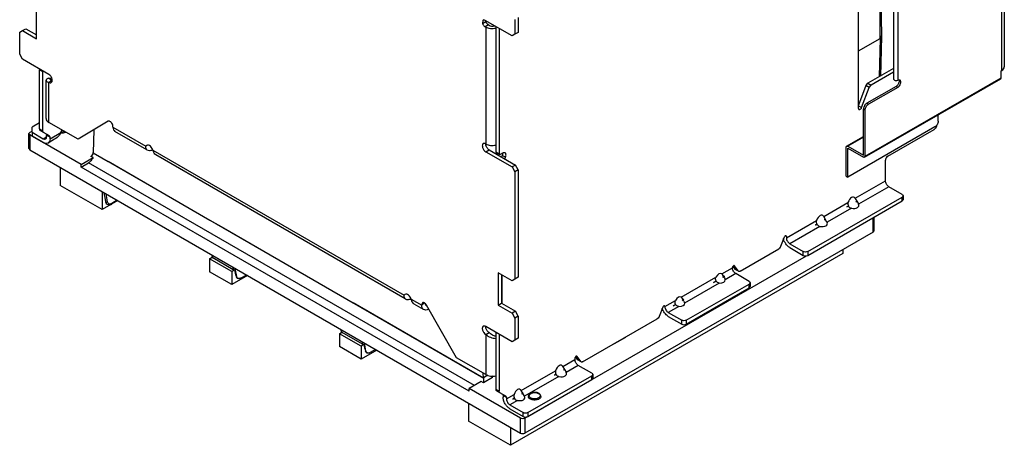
# Model space of a CAD drawing. Header units: millimetres. Extents: x 92 to 712, y 245 to 877.
# Tile 1 of 6: x 92 to 712, y 245 to 513. Entities that reach past the tile are written whole.
import ezdxf

# ---------------------------------------------------------------- set-up
doc = ezdxf.new("R2010")
doc.units = ezdxf.units.MM
doc.header["$LTSCALE"] = 72.948442
doc.layers.get('0').update_dxf_attribs({"linetype": 'CONTINUOUS'})

msp = doc.modelspace()

# ---------------------------------------------------------------- linework, layer by layer
at = {"color": 7}
for p, q in [((710.22, 481.38), (710.22, 613.89)), ((711.84, 616.14), (711.84, 483.63)), ((619.97, 457.5), (619.97, 571.3)), ((633.6, 501.6), (633.57, 554.12)), ((642.16, 556.66), (642.16, 475.83)), ((644.72, 556.05), (644.72, 475.21)), ((633.57, 551.81), (634.48, 502.85)), ((102.4, 501.36), (102.4, 521.77)), ((405.75, 514.75), (405.75, 505.36)), ((383.44, 512.93), (383.25, 510.97)), ((383.25, 510.97), (385.37, 512.2)), ((383.61, 513.06), (383.44, 512.93)), ((401.87, 503.12), (384.86, 512.94)), ((386.98, 510.08), (384.86, 508.86)), ((384.86, 508.86), (385.25, 508.63)), ((385.25, 508.63), (385.26, 435.14)), ((385.37, 512.2), (385.41, 512.62)), ((386.98, 510.08), (387.37, 509.85)), ((391.59, 509.05), (391.59, 430.05)), ((403.63, 513.53), (403.63, 504.14)), ((91.8, 505.44), (93.57, 506.46)), ((91.8, 491.56), (91.8, 505.44)), ((93.57, 506.46), (95.69, 507.69)), ((93.57, 506.46), (102.4, 501.36)), ((95.69, 507.69), (102.4, 503.81)), ((393.71, 507.83), (393.71, 428.83)), ((403.63, 504.14), (401.87, 503.12)), ((405.75, 505.36), (403.63, 504.14)), ((634.55, 502.76), (633.79, 477.86)), ((619.97, 493.73), (633.6, 501.6)), ((619.97, 493.65), (633.67, 501.56)), ((633.67, 501.56), (632.94, 477.37)), ((93.57, 488.5), (91.8, 491.56)), ((110.15, 478.93), (93.57, 488.5)), ((104.17, 444.51), (104.17, 481.76)), ((106.29, 480.53), (104.17, 481.76)), ((106.29, 443.28), (106.29, 480.53)), ((642.16, 482.68), (625.94, 473.34)), ((642.16, 480.23), (628.06, 472.12)), ((709.87, 481.17), (710.22, 481.38)), ((709.87, 476.68), (709.87, 481.17)), ((108.43, 451.06), (108.43, 475.19)), ((110.18, 476.46), (112.3, 475.24)), ((110.18, 473.93), (112.3, 475.15)), ((110.18, 448.61), (110.18, 473.93)), ((624.72, 471.82), (619.97, 459.6)), ((623.87, 426.67), (709.56, 476)), ((624.18, 427.36), (709.87, 476.68)), ((626.83, 470.59), (624.72, 471.82)), ((643.66, 471.33), (625.24, 460.74)), ((625.94, 473.34), (628.06, 472.12)), ((642.16, 475.83), (642.59, 475.21)), ((644.72, 470.72), (643.66, 471.33)), ((646.09, 475.35), (644.72, 475.21)), ((709.56, 476), (709.87, 476.68)), ((621.95, 458.02), (626.83, 470.59)), ((644.72, 470.72), (626.3, 460.12)), ((619.97, 459.17), (621.95, 458.02)), ((625.24, 460.74), (626.3, 460.12)), ((681.19, 460.17), (680.88, 459.49)), ((619.97, 457.5), (620.28, 456.81)), ((624.18, 456.45), (623.12, 457.06)), ((623.12, 427.97), (623.12, 457.06)), ((624.18, 427.36), (624.18, 456.45)), ((670.24, 449.49), (670.24, 453.37)), ((104.17, 448.4), (99.58, 445.75)), ((128.57, 438), (110.18, 448.61)), ((147.47, 449.35), (128.57, 438)), ((97.57, 441.59), (98.16, 442.4)), ((97.57, 432.2), (97.57, 441.59)), ((98.16, 440.77), (97.57, 441.59)), ((99.58, 443.22), (98.16, 442.4)), ((98.16, 440.77), (98.16, 431.38)), ((130.46, 422.12), (98.16, 440.77)), ((99.58, 442.48), (99.58, 445.75)), ((99.58, 442.48), (99.58, 440.03)), ((99.58, 442.48), (106.65, 438.4)), ((104.17, 444.51), (106.29, 443.28)), ((106.71, 442.36), (104.59, 443.59)), ((110.48, 440.19), (106.71, 442.36)), ((108.77, 439.62), (108.77, 440.5)), ((110.89, 439.27), (108.77, 440.5)), ((110.89, 438.4), (117.71, 442.34)), ((117.71, 442.34), (118.4, 443.87)), ((117.9, 442.11), (119.68, 443.13)), ((138.43, 443.87), (138.01, 429.64)), ((150.49, 445.76), (150.49, 446.16)), ((150.49, 445.76), (171.31, 433.73)), ((171.94, 431.34), (151.73, 443.01)), ((668.12, 445.81), (613.24, 414.22)), ((638.39, 427.33), (667.77, 444.24)), ((99.58, 440.03), (106.65, 435.95)), ((106.65, 438.4), (108.77, 439.62)), ((113.76, 438.03), (109.65, 435.65)), ((110.89, 438.4), (110.89, 439.27)), ((612.51, 433.73), (623.12, 439.84)), ((623.12, 439.3), (613.31, 433.65)), ((97.57, 432.2), (98.16, 431.38)), ((98.16, 431.38), (407.16, 252.98)), ((137.99, 429.39), (383.77, 287.5)), ((138, 429.52), (147.54, 424.02)), ((175.63, 431.24), (333.95, 339.84)), ((334.58, 337.44), (177.48, 428.14)), ((385.28, 430.14), (387.41, 431.37)), ((385.28, 430.14), (401.87, 420.57)), ((387.41, 431.37), (403.99, 421.8)), ((391.59, 430.05), (393.71, 428.83)), ((391.59, 430.05), (391.8, 429.59)), ((393.91, 428.37), (391.8, 429.59)), ((393.91, 428.37), (393.71, 428.83)), ((394.42, 428.42), (393.91, 428.37)), ((395.93, 429.29), (394.42, 428.42)), ((395.65, 427.9), (395.24, 426.85)), ((397.77, 426.67), (395.65, 427.9)), ((612.18, 433), (612.51, 433.73)), ((612.18, 414.84), (612.18, 433)), ((612.51, 433.73), (613.31, 433.65)), ((613.31, 432.43), (613.24, 432.39)), ((613.24, 414.22), (613.24, 432.39)), ((613.31, 433.65), (623.12, 427.97)), ((613.31, 432.43), (623.12, 426.75)), ((130.46, 422.12), (137.98, 426.46)), ((130.46, 420.49), (135.15, 423.2)), ((130.46, 420.49), (130.46, 422.12)), ((378.14, 282.91), (135.15, 423.2)), ((137.98, 426.46), (136.6, 427.26)), ((147.54, 424.14), (211.6, 387.07)), ((147.54, 424.13), (147.54, 424.02)), ((397.36, 425.62), (397.77, 426.67)), ((403.99, 421.8), (401.87, 420.57)), ((405.75, 418.73), (403.99, 421.8)), ((623.87, 426.67), (623.12, 426.75)), ((624.18, 427.36), (623.87, 426.67)), ((636.98, 411.82), (636.98, 424.88)), ((117.3, 420.33), (117.3, 408.94)), ((374.86, 279.39), (130.46, 420.49)), ((401.87, 420.57), (403.63, 417.51)), ((405.75, 418.73), (403.63, 417.51)), ((403.63, 417.51), (403.63, 349.9)), ((405.75, 418.73), (405.75, 351.13)), ((612.18, 414.84), (613.24, 414.22)), ((617.92, 400.85), (636.98, 411.82)), ((143.63, 393.74), (117.3, 408.94)), ((143.63, 405.13), (143.63, 393.74)), ((147.18, 398.61), (146.25, 403.62)), ((639.09, 408.14), (620.04, 397.17)), ((647.57, 403.23), (639.09, 408.14)), ((647.57, 403.23), (648.15, 402.42)), ((149.18, 396.95), (143.63, 393.74)), ((153.55, 399.4), (149.7, 397.18)), ((153.27, 399.57), (149.91, 397.63)), ((588.01, 367.32), (647.56, 401.6)), ((588.01, 364.87), (647.56, 399.15)), ((598.09, 389.43), (613.4, 398.25)), ((617.98, 400.75), (617.92, 400.85)), ((617.98, 400.75), (619.98, 397.27)), ((619.11, 399.09), (618.35, 398.64)), ((618.35, 398.64), (618.9, 398.96)), ((618.9, 398.96), (619.11, 399.09)), ((620.04, 397.17), (619.98, 397.27)), ((648.15, 402.42), (647.56, 401.6)), ((647.56, 399.15), (647.56, 401.6)), ((647.56, 399.15), (648.15, 399.97)), ((648.15, 402.42), (648.15, 399.97)), ((615.52, 394.57), (600.21, 385.76)), ((613.67, 395.95), (612.68, 395.38)), ((612.68, 395.38), (613.45, 395.83)), ((613.45, 395.83), (613.67, 395.95)), ((211.6, 387.07), (220.05, 382.19)), ((574.59, 375.91), (593.57, 386.83)), ((593.84, 384.54), (592.85, 383.97)), ((593.62, 384.41), (593.84, 384.54)), ((598.15, 389.33), (598.09, 389.43)), ((600.15, 385.86), (598.15, 389.34)), ((599.29, 387.67), (598.52, 387.23)), ((598.52, 387.23), (599.07, 387.55)), ((599.07, 387.55), (599.29, 387.67)), ((600.21, 385.76), (600.15, 385.86)), ((629.2, 379.54), (629.2, 388.58)), ((629.78, 380.35), (629.78, 388.92)), ((220.05, 382.19), (301.73, 335.02)), ((629.2, 379.54), (409.99, 252.98)), ((595.69, 383.16), (576.71, 372.23)), ((592.85, 383.97), (593.62, 384.41)), ((629.2, 379.54), (629.78, 380.35)), ((573.27, 376.37), (570.98, 370.48)), ((574.59, 376.72), (573.94, 377.1)), ((574.59, 376.72), (574.38, 377.18)), ((574.59, 376.72), (574.59, 375.91)), ((576.71, 372.23), (585.18, 367.32)), ((610.05, 366.05), (400.83, 245.25)), ((545.43, 354.96), (569.75, 368.96)), ((576.71, 369.78), (585.18, 364.87)), ((585.18, 364.87), (585.18, 367.32)), ((588.01, 367.32), (588.01, 364.87)), ((610.05, 368.49), (610.05, 366.05)), ((211.39, 362.78), (213.09, 363.76)), ((225.42, 354.69), (211.39, 362.78)), ((211.39, 362.78), (211.39, 354.62)), ((213.17, 363.62), (212.83, 365.18)), ((213.45, 363.29), (213.07, 365.04)), ((226.29, 355.88), (213.45, 363.29)), ((409.99, 262.37), (587.2, 364.68)), ((225.41, 346.52), (211.39, 354.62)), ((225.42, 354.69), (225.41, 346.52)), ((227.21, 355.72), (225.42, 354.69)), ((225.97, 357.59), (226.29, 355.88)), ((228.49, 351.66), (227.57, 356.67)), ((401.87, 348.88), (393.03, 353.99)), ((393.03, 353.99), (393.03, 333.57)), ((533.93, 353.24), (540.6, 357.07)), ((540.6, 357.07), (540.6, 357.16)), ((540.91, 357.98), (542.09, 356.3)), ((541.92, 358.32), (541.79, 358.4)), ((541.92, 358.32), (541.8, 358.43)), ((544.21, 355.07), (541.92, 358.32)), ((542.09, 356.3), (544.21, 355.07)), ((542.09, 356.3), (542.31, 356.09)), ((544.43, 354.86), (542.31, 356.09)), ((544.43, 354.86), (544.21, 355.07)), ((235.28, 352.22), (225.42, 346.52)), ((231.16, 350.64), (234.58, 352.62)), ((395.15, 352.76), (395.15, 334.8)), ((395.48, 352.57), (395.48, 334.61)), ((403.63, 349.9), (401.87, 348.88)), ((405.75, 351.13), (403.63, 349.9)), ((508.44, 338.56), (530.26, 351.13)), ((532.38, 347.45), (510.55, 334.89)), ((530.34, 348.72), (528.8, 347.83)), ((528.8, 347.83), (529.88, 348.46)), ((529.88, 348.46), (530.34, 348.72)), ((533.93, 353.24), (534.66, 352.23)), ((535.55, 351.72), (534.47, 351.1)), ((534.47, 351.46), (535.1, 351.1)), ((534.66, 352.23), (535.54, 350.69)), ((535.1, 351.46), (535.55, 351.72)), ((535.54, 350.69), (536.05, 349.56)), ((542.71, 353.4), (536.05, 349.56)), ((551.19, 348.49), (542.71, 353.4)), ((551.77, 347.68), (551.18, 346.86)), ((551.19, 348.49), (551.77, 347.68)), ((551.77, 347.68), (551.77, 345.23)), ((511.52, 324.03), (551.18, 346.86)), ((511.52, 321.58), (551.18, 344.41)), ((551.18, 344.41), (551.18, 346.86)), ((551.18, 344.41), (551.77, 345.23)), ((383.77, 287.64), (301.73, 335.02)), ((338.26, 337.35), (344.94, 333.49)), ((345.46, 335.04), (344.94, 333.92)), ((344.94, 333.91), (346.69, 334.91)), ((498.11, 332.62), (504.77, 336.45)), ((508.44, 338.56), (509.16, 337.56)), ((510.06, 337.05), (508.97, 336.42)), ((508.97, 336.79), (509.6, 336.42)), ((510.05, 336.02), (509.16, 337.56)), ((509.6, 336.79), (510.06, 337.05)), ((510.05, 336.02), (510.55, 334.89)), ((346.19, 330.74), (340.11, 334.25)), ((344.94, 333.92), (344.94, 333.49)), ((366.86, 300.42), (347.97, 333.58)), ((349.19, 331.04), (349.36, 331.14)), ((393.03, 333.57), (395.15, 334.8)), ((393.03, 333.57), (401.87, 328.47)), ((395.15, 334.8), (403.99, 329.69)), ((403.99, 329.69), (401.87, 328.47)), ((405.75, 326.63), (403.99, 329.69)), ((496.78, 332.35), (494.49, 326.45)), ((498.11, 332.7), (497.46, 333.07)), ((498.11, 332.7), (497.9, 333.15)), ((498.11, 332.7), (498.11, 332.62)), ((506.89, 332.78), (500.22, 328.94)), ((500.22, 328.94), (508.7, 324.03)), ((504.84, 334.05), (503.31, 333.16)), ((503.31, 333.16), (504.39, 333.79)), ((504.39, 333.79), (504.84, 334.05)), ((401.87, 328.47), (403.63, 325.41)), ((405.75, 326.63), (403.63, 325.41)), ((403.63, 325.41), (403.63, 311.53)), ((405.75, 326.63), (405.75, 312.75)), ((446.29, 297.89), (493.27, 324.93)), ((500.22, 326.49), (508.7, 321.58)), ((508.7, 321.58), (508.7, 324.03)), ((511.52, 324.03), (511.52, 321.58)), ((293.18, 315.57), (294.65, 316.42)), ((294.54, 316.4), (294.15, 318.23)), ((294.77, 316.34), (294.39, 318.09)), ((307.6, 308.93), (294.77, 316.34)), ((385.25, 315.12), (387.37, 316.34)), ((401.87, 310.51), (385.28, 320.08)), ((391.59, 316.44), (391.59, 280.55)), ((306.73, 307.74), (293.18, 315.57)), ((293.18, 315.57), (293.18, 307.4)), ((307.29, 310.64), (307.6, 308.93)), ((385.25, 315.12), (385.25, 289.81)), ((393.71, 315.22), (393.71, 279.32)), ((403.63, 311.53), (401.87, 310.51)), ((405.75, 312.75), (403.63, 311.53)), ((473.33, 313.17), (466.26, 309.09)), ((306.73, 299.58), (293.18, 307.4)), ((308.53, 308.78), (306.73, 307.74)), ((306.73, 307.74), (306.73, 299.58)), ((316.6, 305.27), (306.73, 299.58)), ((309.81, 304.71), (308.88, 309.72)), ((315.9, 305.67), (312.48, 303.7)), ((466.26, 309.09), (466, 309.24)), ((466.26, 309.09), (466.26, 309.39)), ((466.26, 309.09), (466.26, 309.35)), ((385.25, 289.81), (366.86, 300.42)), ((433.8, 294.86), (441.45, 299.27)), ((441.45, 300.09), (441.45, 299.27)), ((441.76, 300.91), (442.94, 299.23)), ((442.77, 301.26), (442.64, 301.33)), ((442.77, 301.26), (442.66, 301.36)), ((445.06, 298), (442.77, 301.26)), ((442.94, 299.23), (445.06, 298)), ((442.94, 299.23), (443.17, 299.02)), ((445.29, 297.79), (443.17, 299.02)), ((445.29, 297.79), (445.06, 298)), ((407.59, 279.78), (429.28, 292.26)), ((433.85, 294.76), (433.8, 294.86)), ((433.85, 294.77), (435.86, 291.29)), ((434.99, 293.1), (434.22, 292.66)), ((434.22, 292.66), (434.77, 292.98)), ((434.77, 292.98), (434.99, 293.1)), ((443.57, 295.59), (435.91, 291.19)), ((452.04, 290.69), (443.57, 295.59)), ((382.38, 285.36), (374.86, 281.02)), ((383.77, 284.56), (382.38, 285.36)), ((383.77, 287.76), (383.76, 290.67)), ((386.62, 289.4), (383.77, 287.76)), ((389.64, 287.96), (383.77, 284.56)), ((383.77, 287.5), (383.77, 284.56)), ((389.82, 288.84), (389.38, 288.58)), ((431.4, 288.59), (409.71, 276.11)), ((411.73, 265.85), (452.04, 289.06)), ((411.73, 263.4), (452.04, 286.61)), ((429.54, 289.97), (428.56, 289.4)), ((428.56, 289.4), (429.33, 289.84)), ((429.33, 289.84), (429.54, 289.97)), ((435.91, 291.19), (435.86, 291.29)), ((452.04, 290.69), (452.63, 289.87)), ((452.63, 289.87), (452.04, 289.06)), ((452.04, 286.61), (452.04, 289.06)), ((452.04, 286.61), (452.63, 287.42)), ((452.63, 289.87), (452.63, 287.42)), ((407.16, 262.37), (374.86, 281.02)), ((374.86, 279.39), (374.86, 281.02)), ((391.59, 280.55), (393.71, 279.32)), ((394.12, 278.41), (392, 279.63)), ((407.65, 279.68), (407.59, 279.78)), ((409.66, 276.21), (407.65, 279.68)), ((397.9, 276.23), (394.12, 278.41)), ((398.31, 275.31), (396.19, 276.54)), ((396.19, 276.54), (396.19, 275.66)), ((398.31, 274.44), (403.08, 277.18)), ((398.31, 275.31), (398.31, 274.44)), ((405.19, 273.51), (400.43, 270.76)), ((403.34, 274.88), (402.36, 274.32)), ((402.36, 274.32), (403.12, 274.76)), ((403.12, 274.76), (403.34, 274.88)), ((408.79, 278.02), (408.02, 277.58)), ((408.02, 277.58), (408.57, 277.9)), ((408.57, 277.9), (408.79, 278.02)), ((409.71, 276.11), (409.65, 276.2)), ((412.06, 276.07), (412.06, 276.08)), ((374.5, 271.84), (374.5, 260.45)), ((400.43, 270.76), (408.9, 265.86)), ((400.43, 268.31), (408.9, 263.41)), ((400.83, 245.25), (374.5, 260.45)), ((407.16, 252.98), (407.16, 262.37)), ((408.9, 263.41), (408.9, 265.86)), ((409.99, 262.37), (409.99, 252.98)), ((411.73, 265.85), (411.73, 263.4)), ((400.83, 256.64), (400.83, 245.25))]:
    msp.add_line(p, q, dxfattribs=at)
for centre, radius, start, end in [((107.13, 511.85), 35.51, 274.92351, 277.63481), ((665.8, 447.01), 3.43, 328.79207, 335.31703), ((2275.07, 836.16), 2173.61, 191.4552, 191.61957), ((148.14, 400.67), 3.52, 294.82456, 300.06178), ((475.77, 317.39), 4.87, 237.01148, 239.97403), ((413.73, 276.49), 1.18, 172.07132, 185.376)]:
    msp.add_arc(centre, radius, start, end, dxfattribs=at)
for centre, major_axis, ratio, start_param, end_param in [((631.55, 502.79), (3, 0), 0.577166, -0.785242, 0.183965), ((116.47, 446.52), (2.09, 7.81), 0.317759, -2.120248, -2.048446), ((114.39, 445.32), (7.81, -2.09), 0.317765, -1.069398, -1.021336), ((173.47, 429.5), (-1.3, 4.85), 0.517641, 4.937659, 6.673416), ((134.49, 431.76), (-2.18, 4.51), 0.620705, -2.38878, -2.357867), ((134.48, 431.75), (-2.44, 4.37), 0.586897, -2.395196, -2.365023), ((615.66, 396.76), (1.3, 4.85), 0.518534, -0.445198, 1.400494), ((615.37, 397.27), (4.85, -1.3), 0.51808, -1.40157, 0.444122), ((595.83, 385.35), (1.3, 4.85), 0.518534, -0.445198, 1.400494), ((595.54, 385.85), (4.85, -1.3), 0.51808, -1.40157, 0.444122), ((214.17, 363.7), (1.01, 0.02), 0.575054, -3.0294, -2.378646), ((227.01, 356.29), (1.01, 0.02), 0.579136, -2.375402, -1.376804), ((532.1, 348.66), (1.3, 4.85), 0.518534, -0.225744, 1.18104), ((531.17, 350.27), (4.85, -1.3), 0.51808, 5.101069, 6.507853), ((336.1, 335.61), (-1.3, 4.85), 0.517641, 4.937659, 6.673416), ((506.6, 333.98), (1.3, 4.85), 0.518534, 6.057441, 7.464226), ((505.68, 335.6), (4.85, -1.3), 0.51808, -1.182117, 0.224668), ((295.49, 316.76), (1.01, 0.02), 0.575054, -2.565073, -2.378646), ((308.32, 309.35), (1.01, 0.02), 0.579136, -2.375402, -1.376804), ((431.54, 290.78), (1.3, 4.85), 0.518534, -0.445198, 1.400494), ((431.25, 291.28), (4.85, -1.3), 0.51808, -1.40157, 0.444122), ((405.34, 275.69), (1.3, 4.85), 0.518534, -0.445198, 1.400494), ((405.04, 276.2), (4.85, -1.3), 0.51808, -1.40157, 0.444122)]:
    msp.add_ellipse(centre, major_axis=major_axis, ratio=ratio, start_param=start_param, end_param=end_param, dxfattribs=at)
for points, knots in [([(383.25, 510.97), (383.32, 510.75), (383.68, 509.93), (384.29, 509.19), (384.86, 508.86)], [0, 0, 0, 0, 0.260312, 1, 1, 1, 1]), ([(384.86, 512.94), (384.65, 513.06), (384.24, 513.23), (383.78, 513.16), (383.61, 513.06)], [0, 0, 0, 0, 0.550684, 1, 1, 1, 1]), ([(391.69, 507.86), (390.58, 507.6), (388.34, 507.5), (386.17, 508.1), (385.25, 508.63)], [0, 0, 0, 0, 0.519732, 1, 1, 1, 1]), ([(386.98, 510.08), (386.8, 510.18), (386.09, 510.73), (385.59, 511.54), (385.37, 512.2)], [0, 0, 0, 0, 0.230209, 1, 1, 1, 1]), ([(387.37, 509.85), (387.85, 509.58), (389, 509.28), (390.16, 509.35), (390.74, 509.5)], [0, 0, 0, 0, 0.482079, 1, 1, 1, 1]), ([(634.44, 502.56), (634.41, 502.47), (634.24, 502.07), (633.89, 501.77), (633.6, 501.6)], [0, 0, 0, 0, 0.221511, 1, 1, 1, 1]), ([(104.3, 482.29), (104.28, 482.25), (104.21, 482.08), (104.17, 481.89), (104.17, 481.76)], [0, 0, 0, 0, 0.267129, 1, 1, 1, 1]), ([(106.29, 480.53), (106.29, 480.57), (106.31, 480.76), (106.36, 480.94), (106.42, 481.07)], [0, 0, 0, 0, 0.230476, 1, 1, 1, 1]), ([(111.67, 473.79), (111.82, 473.88), (112.1, 474.16), (112.3, 474.76), (112.32, 475.48), (112.1, 476.56), (111.45, 477.83), (110.62, 478.65), (110.15, 478.93)], [0, 0, 0, 0, 0.087148, 0.186863, 0.304542, 0.438676, 0.730097, 1, 1, 1, 1]), ([(710.22, 481.38), (710.68, 481.64), (711.46, 482.24), (711.84, 483.2), (711.84, 483.63)], [0, 0, 0, 0, 0.550962, 1, 1, 1, 1]), ([(110.18, 476.46), (109.93, 476.41), (109.47, 476.27), (108.8, 475.94), (108.43, 475.48), (108.43, 475.19)], [0, 0, 0, 0, 0.342249, 0.620201, 1, 1, 1, 1]), ([(108.43, 475.19), (108.43, 475.06), (108.56, 474.67), (109.22, 474.2), (109.82, 474.01), (110.18, 473.93)], [0, 0, 0, 0, 0.173208, 0.515184, 1, 1, 1, 1]), ([(110.18, 473.93), (110.43, 473.79), (110.92, 473.59), (111.47, 473.68), (111.67, 473.79)], [0, 0, 0, 0, 0.549431, 1, 1, 1, 1]), ([(111.42, 475.19), (111.42, 475.22), (111.52, 475.25), (111.66, 475.27), (111.93, 475.28), (112.13, 475.26), (112.25, 475.25)], [0, 0, 0, 0, 0.080562, 0.273485, 0.583464, 1, 1, 1, 1]), ([(112.25, 475.14), (112.13, 475.13), (111.93, 475.11), (111.66, 475.12), (111.52, 475.14), (111.42, 475.17), (111.42, 475.19)], [0, 0, 0, 0, 0.416846, 0.726189, 0.918985, 1, 1, 1, 1]), ([(625.94, 473.34), (625.81, 473.27), (625.28, 472.87), (624.9, 472.29), (624.72, 471.82)], [0, 0, 0, 0, 0.229375, 1, 1, 1, 1]), ([(626.83, 470.59), (626.9, 470.75), (627.18, 471.35), (627.64, 471.87), (628.06, 472.12)], [0, 0, 0, 0, 0.262897, 1, 1, 1, 1]), ([(642.59, 475.21), (642.91, 475.03), (643.66, 474.89), (644.4, 475.03), (644.72, 475.21)], [0, 0, 0, 0, 0.499804, 1, 1, 1, 1]), ([(645.6, 474.71), (645.61, 474.04), (645.15, 472.72), (644.24, 471.67), (643.66, 471.33)], [0, 0, 0, 0, 0.499599, 1, 1, 1, 1]), ([(644.72, 470.72), (645.14, 470.97), (645.89, 471.71), (646.48, 472.85), (646.68, 473.83), (646.66, 474.48), (646.48, 475.01), (646.23, 475.27), (646.09, 475.35)], [0, 0, 0, 0, 0.269935, 0.561225, 0.695328, 0.812997, 0.912759, 1, 1, 1, 1]), ([(645.48, 475.41), (645.5, 475.36), (645.58, 475.13), (645.6, 474.89), (645.6, 474.71)], [0, 0, 0, 0, 0.232267, 1, 1, 1, 1]), ([(625.24, 460.74), (624.61, 460.37), (623.62, 459.23), (623.12, 457.79), (623.12, 457.06)], [0, 0, 0, 0, 0.500097, 1, 1, 1, 1]), ([(624.18, 456.45), (624.18, 457.18), (624.68, 458.61), (625.67, 459.76), (626.3, 460.12)], [0, 0, 0, 0, 0.499904, 1, 1, 1, 1]), ([(620.28, 456.81), (620.4, 456.74), (620.74, 456.71), (621.22, 456.97), (621.65, 457.42), (621.87, 457.81), (621.95, 458.02)], [0, 0, 0, 0, 0.182609, 0.416042, 0.699257, 1, 1, 1, 1]), ([(108.43, 451.06), (108.43, 450.6), (108.83, 449.55), (109.69, 448.9), (110.18, 448.61)], [0, 0, 0, 0, 0.449162, 1, 1, 1, 1]), ([(150.49, 446.16), (150.49, 446.61), (150.24, 447.54), (149.61, 448.52), (148.93, 449.12), (148.3, 449.47), (147.73, 449.5), (147.47, 449.35)], [0, 0, 0, 0, 0.271128, 0.563813, 0.69855, 0.816644, 1, 1, 1, 1]), ([(669.15, 446.71), (669.07, 446.62), (668.77, 446.28), (668.41, 445.98), (668.12, 445.81)], [0, 0, 0, 0, 0.265984, 1, 1, 1, 1]), ([(669.18, 446.69), (669.18, 446.6), (669.16, 446.22), (669.04, 445.85), (668.92, 445.58)], [0, 0, 0, 0, 0.230229, 1, 1, 1, 1]), ([(670.24, 449.49), (670.24, 449.26), (670.12, 448.25), (669.64, 447.31), (669.15, 446.71)], [0, 0, 0, 0, 0.2295, 1, 1, 1, 1]), ([(104.17, 444.51), (104.17, 444.31), (104.22, 443.96), (104.45, 443.67), (104.59, 443.59)], [0, 0, 0, 0, 0.550755, 1, 1, 1, 1]), ([(106.71, 442.36), (106.57, 442.44), (106.34, 442.73), (106.29, 443.09), (106.29, 443.28)], [0, 0, 0, 0, 0.449245, 1, 1, 1, 1]), ([(108.35, 441.41), (108.49, 441.34), (108.72, 441.04), (108.77, 440.69), (108.77, 440.5)], [0, 0, 0, 0, 0.449245, 1, 1, 1, 1]), ([(117.49, 441.87), (117.29, 441.47), (116.35, 439.92), (114.93, 438.7), (113.76, 438.03)], [0, 0, 0, 0, 0.25145, 1, 1, 1, 1]), ([(150.49, 445.76), (150.49, 445.18), (150.63, 444.12), (151.33, 443.24), (151.73, 443.01)], [0, 0, 0, 0, 0.550835, 1, 1, 1, 1]), ([(668.73, 445.23), (668.67, 445.13), (668.41, 444.74), (668.06, 444.41), (667.77, 444.24)], [0, 0, 0, 0, 0.26717, 1, 1, 1, 1]), ([(106.65, 438.4), (106.89, 438.26), (107.39, 438.05), (107.94, 438.13), (108.15, 438.25)], [0, 0, 0, 0, 0.550833, 1, 1, 1, 1]), ([(109.65, 435.65), (109.24, 435.42), (108.13, 435.25), (107.14, 435.66), (106.65, 435.95)], [0, 0, 0, 0, 0.449168, 1, 1, 1, 1]), ([(108.15, 438.25), (108.35, 438.37), (108.7, 438.8), (108.77, 439.34), (108.77, 439.62)], [0, 0, 0, 0, 0.449166, 1, 1, 1, 1]), ([(110.89, 438.4), (110.89, 437.83), (110.75, 436.76), (110.05, 435.89), (109.65, 435.65)], [0, 0, 0, 0, 0.550834, 1, 1, 1, 1]), ([(110.89, 439.27), (110.89, 439.47), (110.84, 439.82), (110.61, 440.11), (110.48, 440.19)], [0, 0, 0, 0, 0.550755, 1, 1, 1, 1]), ([(383.76, 435.28), (383.61, 435.19), (383.33, 434.91), (383.13, 434.31), (383.11, 433.59), (383.33, 432.51), (383.98, 431.24), (384.81, 430.42), (385.28, 430.14)], [0, 0, 0, 0, 0.087147, 0.186862, 0.304548, 0.438691, 0.730121, 1, 1, 1, 1]), ([(385.26, 435.14), (385.01, 435.28), (384.51, 435.48), (383.96, 435.39), (383.76, 435.28)], [0, 0, 0, 0, 0.549998, 1, 1, 1, 1]), ([(385.26, 435.14), (386.17, 434.61), (388.35, 434.02), (390.58, 434.12), (391.69, 434.37)], [0, 0, 0, 0, 0.480441, 1, 1, 1, 1]), ([(387.41, 431.37), (386.84, 431.69), (385.9, 432.71), (385.38, 433.97), (385.28, 434.64)], [0, 0, 0, 0, 0.489657, 1, 1, 1, 1]), ([(137.99, 429.39), (137.93, 428.98), (137.58, 428.15), (136.95, 427.53), (136.6, 427.26)], [0, 0, 0, 0, 0.483422, 1, 1, 1, 1]), ([(171.31, 433.73), (171.17, 433.54), (170.99, 433.08), (171.07, 432.15), (171.56, 431.56), (171.94, 431.34)], [0, 0, 0, 0, 0.260226, 0.512635, 1, 1, 1, 1]), ([(171.94, 431.34), (172.39, 431.08), (173.67, 430.92), (174.86, 431.18), (175.55, 431.28)], [0, 0, 0, 0, 0.422102, 1, 1, 1, 1]), ([(177.48, 428.14), (177.03, 428.4), (176.25, 429.43), (175.89, 430.59), (175.63, 431.24)], [0, 0, 0, 0, 0.4221, 1, 1, 1, 1]), ([(395.93, 429.29), (395.93, 429.18), (395.91, 428.71), (395.78, 428.24), (395.65, 427.9)], [0, 0, 0, 0, 0.232451, 1, 1, 1, 1]), ([(397.43, 429.43), (397.23, 429.55), (396.67, 429.64), (396.18, 429.43), (395.93, 429.29)], [0, 0, 0, 0, 0.449271, 1, 1, 1, 1]), ([(397.77, 426.67), (397.88, 426.96), (398.04, 427.52), (398.08, 428.33), (397.9, 429.01), (397.6, 429.34), (397.43, 429.43)], [0, 0, 0, 0, 0.307755, 0.579088, 0.806047, 1, 1, 1, 1]), ([(613.25, 432.44), (613.25, 432.44), (613.24, 432.42), (613.25, 432.4), (613.25, 432.39)], [0, 0, 0, 0, 0.342904, 1, 1, 1, 1]), ([(613.31, 432.43), (613.3, 432.43), (613.28, 432.44), (613.26, 432.44), (613.25, 432.44)], [0, 0, 0, 0, 0.547991, 1, 1, 1, 1]), ([(137.98, 426.46), (137.65, 425.77), (136.86, 424.54), (135.75, 423.54), (135.15, 423.2)], [0, 0, 0, 0, 0.524768, 1, 1, 1, 1]), ([(638.39, 427.33), (637.97, 427.09), (637.31, 426.32), (636.98, 425.37), (636.98, 424.88)], [0, 0, 0, 0, 0.500097, 1, 1, 1, 1]), ([(639.09, 408.14), (638.47, 408.51), (637.47, 409.65), (636.98, 411.09), (636.98, 411.82)], [0, 0, 0, 0, 0.499901, 1, 1, 1, 1]), ([(147.63, 396.68), (147.24, 396.72), (146.42, 397.12), (146.09, 397.94), (146, 398.37)], [0, 0, 0, 0, 0.471147, 1, 1, 1, 1]), ([(149.62, 397.48), (149.14, 397.25), (148.23, 397.09), (147.4, 397.83), (147.23, 398.34), (147.18, 398.61)], [0, 0, 0, 0, 0.508029, 0.737205, 1, 1, 1, 1]), ([(147.63, 396.68), (147.76, 396.66), (148.29, 396.64), (148.82, 396.77), (149.18, 396.93)], [0, 0, 0, 0, 0.24466, 1, 1, 1, 1]), ([(149.83, 397.31), (149.87, 397.38), (149.9, 397.49), (149.91, 397.6), (149.91, 397.63)], [0, 0, 0, 0, 0.725352, 1, 1, 1, 1]), ([(613.4, 398.25), (613.27, 397.88), (613.19, 397.06), (613.6, 395.92), (614.38, 394.98), (615.14, 394.64), (615.52, 394.57)], [0, 0, 0, 0, 0.246912, 0.500007, 0.753081, 1, 1, 1, 1]), ([(593.57, 386.83), (593.44, 386.47), (593.36, 385.65), (593.78, 384.5), (594.56, 383.57), (595.31, 383.23), (595.69, 383.16)], [0, 0, 0, 0, 0.246912, 0.500007, 0.753081, 1, 1, 1, 1]), ([(576.71, 369.78), (575.72, 370.35), (574.02, 372.09), (572.99, 374.26), (572.69, 375.44)], [0, 0, 0, 0, 0.483047, 1, 1, 1, 1]), ([(574.38, 377.18), (574.3, 377.23), (574, 377.25), (573.57, 376.93), (573.35, 376.58), (573.27, 376.37)], [0, 0, 0, 0, 0.183456, 0.552562, 1, 1, 1, 1]), ([(574.59, 375.91), (574.59, 375.18), (575.08, 373.74), (576.08, 372.59), (576.71, 372.23)], [0, 0, 0, 0, 0.500099, 1, 1, 1, 1]), ([(570.98, 370.48), (570.91, 370.32), (570.63, 369.73), (570.17, 369.2), (569.75, 368.96)], [0, 0, 0, 0, 0.262897, 1, 1, 1, 1]), ([(588.01, 367.32), (587.59, 367.08), (586.59, 366.89), (585.6, 367.08), (585.18, 367.32)], [0, 0, 0, 0, 0.500196, 1, 1, 1, 1]), ([(585.18, 364.87), (585.6, 364.63), (586.59, 364.44), (587.59, 364.63), (588.01, 364.87)], [0, 0, 0, 0, 0.499804, 1, 1, 1, 1]), ([(541.8, 358.43), (541.57, 358.56), (541.01, 358.23), (540.7, 357.71), (540.6, 357.33), (540.6, 357.16)], [0, 0, 0, 0, 0.422857, 0.722456, 1, 1, 1, 1]), ([(542.71, 353.4), (542.08, 353.76), (541.09, 354.91), (540.6, 356.35), (540.6, 357.07)], [0, 0, 0, 0, 0.499901, 1, 1, 1, 1]), ([(545.43, 354.96), (545.27, 354.86), (544.94, 354.73), (544.57, 354.78), (544.43, 354.86)], [0, 0, 0, 0, 0.550624, 1, 1, 1, 1]), ([(231.16, 350.64), (230.61, 350.32), (229.61, 349.96), (228.54, 350.66), (228.3, 351.21), (228.23, 351.5)], [0, 0, 0, 0, 0.525836, 0.749492, 1, 1, 1, 1]), ([(231.16, 350.64), (230.65, 350.36), (229.68, 350.09), (228.73, 350.84), (228.55, 351.37), (228.49, 351.66)], [0, 0, 0, 0, 0.517383, 0.742225, 1, 1, 1, 1]), ([(532.38, 347.45), (531.97, 347.47), (531.13, 347.73), (530.26, 348.67), (529.88, 349.91), (530.08, 350.76), (530.26, 351.13)], [0, 0, 0, 0, 0.249271, 0.499967, 0.750692, 1, 1, 1, 1]), ([(333.95, 339.84), (333.8, 339.65), (333.62, 339.19), (333.71, 338.25), (334.19, 337.67), (334.58, 337.44)], [0, 0, 0, 0, 0.260226, 0.512635, 1, 1, 1, 1]), ([(334.58, 337.44), (335.03, 337.19), (336.31, 337.03), (337.49, 337.29), (338.19, 337.39)], [0, 0, 0, 0, 0.422102, 1, 1, 1, 1]), ([(340.11, 334.25), (339.67, 334.51), (338.89, 335.54), (338.52, 336.69), (338.26, 337.35)], [0, 0, 0, 0, 0.4221, 1, 1, 1, 1]), ([(347.97, 333.58), (347.81, 333.86), (347.45, 334.36), (346.79, 334.92), (346.1, 335.21), (345.63, 335.14), (345.46, 335.04)], [0, 0, 0, 0, 0.307284, 0.584999, 0.813734, 1, 1, 1, 1]), ([(506.89, 332.78), (506.48, 332.8), (505.64, 333.05), (504.76, 334), (504.38, 335.23), (504.58, 336.08), (504.77, 336.45)], [0, 0, 0, 0, 0.249271, 0.499967, 0.750692, 1, 1, 1, 1]), ([(346.19, 330.74), (345.78, 330.98), (345.08, 331.85), (344.94, 332.92), (344.94, 333.49)], [0, 0, 0, 0, 0.449165, 1, 1, 1, 1]), ([(349.19, 331.04), (348.69, 330.75), (347.7, 330.34), (346.59, 330.51), (346.19, 330.74)], [0, 0, 0, 0, 0.550833, 1, 1, 1, 1]), ([(347.08, 334.4), (347.11, 334.18), (347.22, 333.76), (347.52, 333.44), (347.69, 333.34)], [0, 0, 0, 0, 0.539653, 1, 1, 1, 1]), ([(500.22, 326.49), (499.31, 327.02), (497.71, 328.6), (496.68, 330.58), (496.34, 331.67)], [0, 0, 0, 0, 0.480055, 1, 1, 1, 1]), ([(497.9, 333.16), (497.82, 333.2), (497.52, 333.22), (497.09, 332.9), (496.86, 332.55), (496.78, 332.35)], [0, 0, 0, 0, 0.183456, 0.552562, 1, 1, 1, 1]), ([(498.11, 332.62), (498.11, 331.89), (498.6, 330.45), (499.59, 329.3), (500.22, 328.94)], [0, 0, 0, 0, 0.500099, 1, 1, 1, 1]), ([(494.49, 326.45), (494.43, 326.29), (494.15, 325.7), (493.69, 325.17), (493.27, 324.93)], [0, 0, 0, 0, 0.262897, 1, 1, 1, 1]), ([(511.52, 324.03), (511.1, 323.79), (510.11, 323.6), (509.12, 323.79), (508.7, 324.03)], [0, 0, 0, 0, 0.500196, 1, 1, 1, 1]), ([(383.76, 320.23), (383.61, 320.14), (383.33, 319.86), (383.13, 319.28), (383.11, 318.56), (383.32, 317.49), (383.96, 316.22), (384.78, 315.4), (385.25, 315.12)], [0, 0, 0, 0, 0.087099, 0.186612, 0.30394, 0.437691, 0.72887, 1, 1, 1, 1]), ([(385.28, 320.08), (385.03, 320.23), (384.53, 320.43), (383.96, 320.35), (383.76, 320.23)], [0, 0, 0, 0, 0.550838, 1, 1, 1, 1]), ([(387.37, 316.34), (386.81, 316.68), (385.88, 317.7), (385.37, 318.97), (385.28, 319.63)], [0, 0, 0, 0, 0.491457, 1, 1, 1, 1]), ([(391.59, 313.99), (390.86, 314.1), (389.28, 314.62), (387.92, 315.64), (387.37, 316.34)], [0, 0, 0, 0, 0.451905, 1, 1, 1, 1]), ([(508.7, 321.58), (509.12, 321.34), (510.11, 321.15), (511.1, 321.34), (511.52, 321.58)], [0, 0, 0, 0, 0.499804, 1, 1, 1, 1]), ([(385.25, 315.12), (386.11, 314.32), (388.2, 313.14), (390.53, 312.66), (391.69, 312.61)], [0, 0, 0, 0, 0.502176, 1, 1, 1, 1]), ([(312.48, 303.7), (311.94, 303.38), (310.93, 303.01), (309.86, 303.71), (309.62, 304.26), (309.55, 304.55)], [0, 0, 0, 0, 0.525995, 0.749606, 1, 1, 1, 1]), ([(312.48, 303.7), (311.97, 303.41), (311, 303.14), (310.05, 303.89), (309.86, 304.43), (309.81, 304.71)], [0, 0, 0, 0, 0.517673, 0.742389, 1, 1, 1, 1]), ([(442.66, 301.36), (442.43, 301.5), (441.87, 301.17), (441.56, 300.64), (441.45, 300.27), (441.45, 300.09)], [0, 0, 0, 0, 0.422857, 0.722456, 1, 1, 1, 1]), ([(443.57, 295.59), (442.94, 295.96), (441.95, 297.11), (441.45, 298.54), (441.45, 299.27)], [0, 0, 0, 0, 0.499901, 1, 1, 1, 1]), ([(446.29, 297.89), (446.12, 297.8), (445.79, 297.66), (445.42, 297.72), (445.29, 297.79)], [0, 0, 0, 0, 0.550624, 1, 1, 1, 1]), ([(429.28, 292.26), (429.14, 291.9), (429.06, 291.08), (429.48, 289.93), (430.26, 289), (431.01, 288.66), (431.4, 288.59)], [0, 0, 0, 0, 0.246912, 0.500007, 0.753081, 1, 1, 1, 1]), ([(385.25, 289.81), (386.16, 289.28), (388.34, 288.68), (390.57, 288.78), (391.69, 289.03)], [0, 0, 0, 0, 0.48024, 1, 1, 1, 1]), ([(391.59, 280.55), (391.59, 280.36), (391.64, 280), (391.87, 279.71), (392, 279.63)], [0, 0, 0, 0, 0.550542, 1, 1, 1, 1]), ([(394.12, 278.41), (393.99, 278.49), (393.75, 278.78), (393.71, 279.13), (393.71, 279.32)], [0, 0, 0, 0, 0.449458, 1, 1, 1, 1]), ([(395.78, 277.46), (395.91, 277.38), (396.15, 277.09), (396.19, 276.73), (396.19, 276.54)], [0, 0, 0, 0, 0.449458, 1, 1, 1, 1]), ([(400.43, 268.31), (399.83, 268.66), (398.69, 269.62), (397.36, 271.44), (396.45, 273.5), (396.19, 274.97), (396.19, 275.66)], [0, 0, 0, 0, 0.237161, 0.499904, 0.762699, 1, 1, 1, 1]), ([(398.31, 275.31), (398.31, 275.5), (398.26, 275.86), (398.03, 276.15), (397.9, 276.23)], [0, 0, 0, 0, 0.550542, 1, 1, 1, 1]), ([(398.31, 274.44), (398.31, 273.71), (398.81, 272.28), (399.8, 271.13), (400.43, 270.76)], [0, 0, 0, 0, 0.500099, 1, 1, 1, 1]), ([(403.08, 277.18), (402.94, 276.82), (402.86, 275.99), (403.28, 274.85), (404.06, 273.91), (404.81, 273.57), (405.19, 273.51)], [0, 0, 0, 0, 0.246912, 0.500007, 0.753081, 1, 1, 1, 1]), ([(413.33, 277.94), (412.98, 277.73), (412.34, 277.23), (412.06, 276.44), (412.06, 276.07)], [0, 0, 0, 0, 0.526348, 1, 1, 1, 1]), ([(418.89, 274.44), (418.27, 274.09), (416.79, 273.69), (414.92, 273.78), (413.55, 274.24), (412.74, 274.73), (412.2, 275.34), (412.06, 275.84), (412.06, 276.07)], [0, 0, 0, 0, 0.269828, 0.561214, 0.695366, 0.813083, 0.91284, 1, 1, 1, 1]), ([(418.53, 275.06), (418.28, 274.91), (417.71, 274.67), (416.61, 274.45), (415.31, 274.45), (413.98, 274.79), (412.96, 275.41), (412.59, 276.07), (412.56, 276.38)], [0, 0, 0, 0, 0.127987, 0.268787, 0.487877, 0.693479, 0.86478, 1, 1, 1, 1]), ([(412.57, 276.65), (412.59, 276.77), (412.75, 277.31), (413.21, 277.7), (413.58, 277.91)], [0, 0, 0, 0, 0.220527, 1, 1, 1, 1]), ([(420.06, 276.08), (420.05, 276.35), (419.91, 276.91), (419.35, 277.6), (418.54, 278.11), (417.2, 278.58), (415.38, 278.68), (413.94, 278.29), (413.33, 277.94)], [0, 0, 0, 0, 0.101138, 0.208244, 0.326272, 0.45663, 0.736633, 1, 1, 1, 1]), ([(413.58, 277.91), (414.14, 278.24), (415.49, 278.59), (417.17, 278.48), (418.39, 278.03), (419.08, 277.57), (419.51, 276.98), (419.57, 276.53), (419.55, 276.32)], [0, 0, 0, 0, 0.273539, 0.567248, 0.700591, 0.816083, 0.913297, 1, 1, 1, 1]), ([(419.55, 276.32), (419.53, 276.2), (419.36, 275.67), (418.9, 275.27), (418.53, 275.06)], [0, 0, 0, 0, 0.220527, 1, 1, 1, 1]), ([(420.06, 276.08), (420.06, 275.77), (419.78, 275.07), (419.22, 274.64), (418.89, 274.44)], [0, 0, 0, 0, 0.449171, 1, 1, 1, 1]), ([(409.99, 262.37), (409.57, 262.13), (408.58, 261.94), (407.58, 262.13), (407.16, 262.37)], [0, 0, 0, 0, 0.499999, 1, 1, 1, 1]), ([(411.73, 265.85), (411.31, 265.61), (410.31, 265.42), (409.32, 265.61), (408.9, 265.86)], [0, 0, 0, 0, 0.500196, 1, 1, 1, 1]), ([(408.9, 263.41), (409.32, 263.16), (410.31, 262.97), (411.31, 263.16), (411.73, 263.4)], [0, 0, 0, 0, 0.499804, 1, 1, 1, 1]), ([(407.16, 252.98), (407.58, 252.74), (408.58, 252.55), (409.57, 252.74), (409.99, 252.98)], [0, 0, 0, 0, 0.500001, 1, 1, 1, 1])]:
    msp.add_open_spline(points, degree=3, knots=knots, dxfattribs=at)
for points in [[(634.48, 502.85), (634.48, 502.75), (634.46, 502.65), (634.44, 502.56)], [(117.9, 442.11), (118.88, 442.04), (119.88, 442.17), (120.82, 442.44)], [(385.28, 434.64), (385.26, 434.81), (385.25, 434.98), (385.25, 435.15)], [(146, 398.37), (146.39, 398.26), (146.87, 398.36), (147.18, 398.61)], [(149.18, 396.93), (149.36, 397), (149.53, 397.09), (149.7, 397.18)], [(149.7, 397.18), (149.75, 397.21), (149.8, 397.26), (149.83, 397.31)], [(228.23, 351.5), (227.87, 352.9), (227.54, 354.31), (227.21, 355.72)], [(228.23, 351.5), (228.32, 351.54), (228.41, 351.59), (228.49, 351.66)], [(347.06, 334.71), (347.06, 334.61), (347.07, 334.51), (347.08, 334.4)], [(347.69, 333.34), (347.79, 333.28), (347.9, 333.24), (348.02, 333.22)], [(385.28, 319.63), (385.26, 319.79), (385.25, 319.94), (385.25, 320.1)], [(308.53, 308.78), (308.85, 307.37), (309.18, 305.95), (309.55, 304.55)], [(309.55, 304.55), (309.64, 304.59), (309.73, 304.65), (309.81, 304.71)], [(383.77, 287.64), (383.77, 287.59), (383.76, 287.54), (383.77, 287.5)], [(383.77, 287.76), (383.77, 287.72), (383.77, 287.68), (383.77, 287.64)], [(389.64, 287.96), (389.5, 288.24), (389.38, 288.54), (389.27, 288.84)]]:
    msp.add_open_spline(points, degree=3, dxfattribs=at)

doc.saveas('drawing.dxf')
